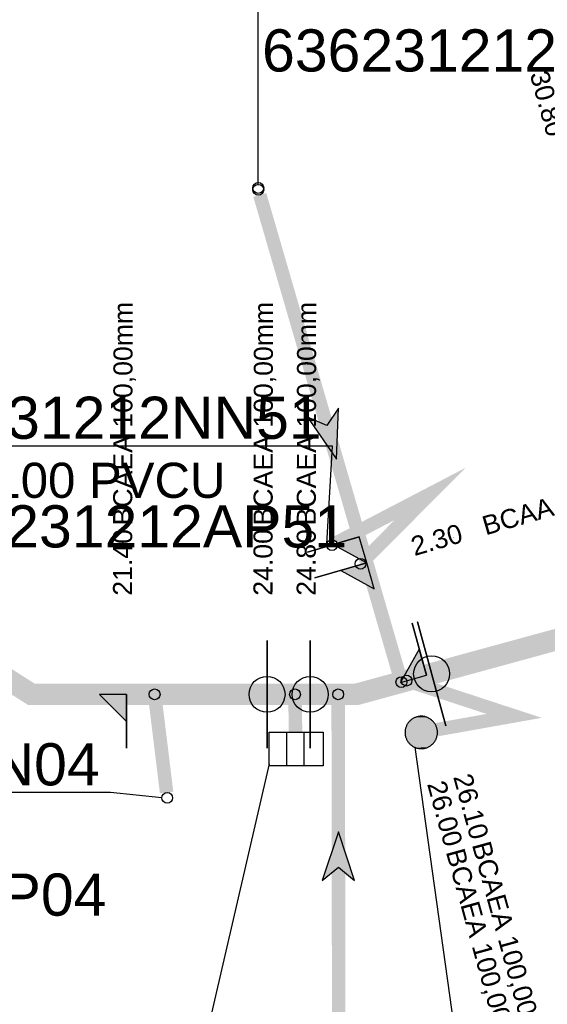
# Model space of a CAD drawing. Extents: x 356718 to 357658, y 5762241 to 5762615.
# Tile 74 of 157: x 357102 to 357112, y 5762377 to 5762395. Entities that reach past the tile are written whole.
import ezdxf
from ezdxf.enums import TextEntityAlignment as Align

# ---------------------------------------------------------------- set-up
doc = ezdxf.new("R2010")
doc.units = 0
doc.header["$MEASUREMENT"] = 0
doc.linetypes.add('AUSGEZOGEN', pattern=[0])
doc.linetypes.add('GESTRICHELT2', pattern=[4, 2, -2])
doc.layers.get('0').update_dxf_attribs({"linetype": 'AUSGEZOGEN'})
for name, color, linetype, true_color in [('111_00131_Symbol', 7, 'AUSGEZOGEN', 0x000000), ('114_00133_Schachtnummer', 7, 'AUSGEZOGEN', 0x000000), ('121_10374_Haltungen_Regenwasser', 5, 'GESTRICHELT2', 0x0000ff), ('121_10397_Haltungen_Regenwasser', 5, 'GESTRICHELT2', 0x0000ff), ('123_00137_Fliessrichtungspfeil', 7, 'AUSGEZOGEN', 0x000000), ('124_10626_Standard__Laenge____1', 7, 'AUSGEZOGEN', 0x000000), ('141_10677_Stutzen__alle__aus_DW', 7, 'AUSGEZOGEN', 0x000000), ('141_10868_Stutzen__141_', 7, 'AUSGEZOGEN', 0x000000), ('611_00541_Pkte', 3, 'AUSGEZOGEN', 0x00ff00)]:
    doc.layers.add(name, color=color, linetype=linetype, true_color=true_color)
doc.styles.add('ARIAL', font='arial.ttf', dxfattribs={"height": 1.5})
doc.styles.get("Standard").update_dxf_attribs({"font": 'arial.ttf', "height": 1})

# ---------------------------------------------------------------- blocks, each defined once
blk = doc.blocks.new('F00')
at = {"color": 0}
blk.add_circle((0, 0), 0.1, dxfattribs=at)
blk = doc.blocks.new('ES')
at = {"color": 0, "linetype": 'AUSGEZOGEN'}
for points in [[(-0.494, -0.319), (-0.494, 0.306), (0.506, 0.306), (0.506, -0.319), (-0.494, -0.319)], [(-0.169, -0.319), (-0.169, 0.306)], [(0.156, -0.319), (0.156, 0.306)]]:
    blk.add_lwpolyline(points, dxfattribs=at)
blk = doc.blocks.new('RR')
at = {"color": 0, "linetype": 'AUSGEZOGEN'}
blk.add_lwpolyline([(0.3, 0), (0.3, 0.013), (0.299, 0.025), (0.298, 0.038), (0.296, 0.05), (0.293, 0.063), (0.29, 0.075), (0.287, 0.087), (0.283, 0.099), (0.279, 0.111), (0.274, 0.123), (0.268, 0.134), (0.262, 0.145), (0.256, 0.156), (0.249, 0.167), (0.242, 0.177), (0.234, 0.187), (0.226, 0.197), (0.218, 0.206), (0.209, 0.215), (0.199, 0.224), (0.19, 0.232), (0.18, 0.24), (0.17, 0.247), (0.159, 0.254), (0.148, 0.261), (0.137, 0.267), (0.126, 0.272), (0.114, 0.277), (0.102, 0.282), (0.09, 0.286), (0.078, 0.29), (0.066, 0.293), (0.053, 0.295), (0.041, 0.297), (0.028, 0.299), (0.016, 0.3), (0.003, 0.3), (-0.009, 0.3), (-0.022, 0.299), (-0.035, 0.298), (-0.047, 0.296), (-0.06, 0.294), (-0.072, 0.291), (-0.084, 0.288), (-0.096, 0.284), (-0.108, 0.28), (-0.12, 0.275), (-0.131, 0.27), (-0.143, 0.264), (-0.154, 0.258), (-0.164, 0.251), (-0.175, 0.244), (-0.185, 0.236), (-0.195, 0.228), (-0.204, 0.22), (-0.213, 0.211), (-0.222, 0.202), (-0.23, 0.192), (-0.238, 0.182), (-0.246, 0.172), (-0.253, 0.162), (-0.259, 0.151), (-0.265, 0.14), (-0.271, 0.129), (-0.276, 0.117), (-0.281, 0.105), (-0.285, 0.093), (-0.289, 0.081), (-0.292, 0.069), (-0.295, 0.057), (-0.297, 0.044), (-0.298, 0.032), (-0.299, 0.019), (-0.3, 0.006), (-0.3, -0.006), (-0.299, -0.019), (-0.298, -0.032), (-0.297, -0.044), (-0.295, -0.057), (-0.292, -0.069), (-0.289, -0.081), (-0.285, -0.093), (-0.281, -0.105), (-0.276, -0.117), (-0.271, -0.129), (-0.265, -0.14), (-0.259, -0.151), (-0.253, -0.162), (-0.246, -0.172), (-0.238, -0.182), (-0.23, -0.192), (-0.222, -0.202), (-0.213, -0.211), (-0.204, -0.22), (-0.195, -0.228), (-0.185, -0.236), (-0.175, -0.244), (-0.164, -0.251), (-0.154, -0.258), (-0.143, -0.264), (-0.131, -0.27), (-0.12, -0.275), (-0.108, -0.28), (-0.096, -0.284), (-0.084, -0.288), (-0.072, -0.291), (-0.06, -0.294), (-0.047, -0.296), (-0.035, -0.298), (-0.022, -0.299), (-0.009, -0.3), (0.003, -0.3), (0.016, -0.3), (0.028, -0.299), (0.041, -0.297), (0.053, -0.295), (0.066, -0.293), (0.078, -0.29), (0.09, -0.286), (0.102, -0.282), (0.114, -0.277), (0.126, -0.272), (0.137, -0.267), (0.148, -0.261), (0.159, -0.254), (0.17, -0.247), (0.18, -0.24), (0.19, -0.232), (0.199, -0.224), (0.209, -0.215), (0.218, -0.206), (0.226, -0.197), (0.234, -0.187), (0.242, -0.177), (0.249, -0.167), (0.256, -0.156), (0.262, -0.145), (0.268, -0.134), (0.274, -0.123), (0.279, -0.111), (0.283, -0.099), (0.287, -0.087), (0.29, -0.075), (0.293, -0.063), (0.296, -0.05), (0.298, -0.038), (0.299, -0.025), (0.3, -0.013), (0.3, 0), (0.3, 0)], close=True, dxfattribs=at)
blk.add_lwpolyline([(0.3, 0), (0.3, 0.013), (0.299, 0.025), (0.298, 0.038), (0.296, 0.05), (0.293, 0.063), (0.29, 0.075), (0.287, 0.087), (0.283, 0.099), (0.279, 0.111), (0.274, 0.123), (0.268, 0.134), (0.262, 0.145), (0.256, 0.156), (0.249, 0.167), (0.242, 0.177), (0.234, 0.187), (0.226, 0.197), (0.218, 0.206), (0.209, 0.215), (0.199, 0.224), (0.19, 0.232), (0.18, 0.24), (0.17, 0.247), (0.159, 0.254), (0.148, 0.261), (0.137, 0.267), (0.126, 0.272), (0.114, 0.277), (0.102, 0.282), (0.09, 0.286), (0.078, 0.29), (0.066, 0.293), (0.053, 0.295), (0.041, 0.297), (0.028, 0.299), (0.016, 0.3), (0.003, 0.3), (-0.009, 0.3), (-0.022, 0.299), (-0.035, 0.298), (-0.047, 0.296), (-0.06, 0.294), (-0.072, 0.291), (-0.084, 0.288), (-0.096, 0.284), (-0.108, 0.28), (-0.12, 0.275), (-0.131, 0.27), (-0.143, 0.264), (-0.154, 0.258), (-0.164, 0.251), (-0.175, 0.244), (-0.185, 0.236), (-0.195, 0.228), (-0.204, 0.22), (-0.213, 0.211), (-0.222, 0.202), (-0.23, 0.192), (-0.238, 0.182), (-0.246, 0.172), (-0.253, 0.162), (-0.259, 0.151), (-0.265, 0.14), (-0.271, 0.129), (-0.276, 0.117), (-0.281, 0.105), (-0.285, 0.093), (-0.289, 0.081), (-0.292, 0.069), (-0.295, 0.057), (-0.297, 0.044), (-0.298, 0.032), (-0.299, 0.019), (-0.3, 0.006), (-0.3, -0.006), (-0.299, -0.019), (-0.298, -0.032), (-0.297, -0.044), (-0.295, -0.057), (-0.292, -0.069), (-0.289, -0.081), (-0.285, -0.093), (-0.281, -0.105), (-0.276, -0.117), (-0.271, -0.129), (-0.265, -0.14), (-0.259, -0.151), (-0.253, -0.162), (-0.246, -0.172), (-0.238, -0.182), (-0.23, -0.192), (-0.222, -0.202), (-0.213, -0.211), (-0.204, -0.22), (-0.195, -0.228), (-0.185, -0.236), (-0.175, -0.244), (-0.164, -0.251), (-0.154, -0.258), (-0.143, -0.264), (-0.131, -0.27), (-0.12, -0.275), (-0.108, -0.28), (-0.096, -0.284), (-0.084, -0.288), (-0.072, -0.291), (-0.06, -0.294), (-0.047, -0.296), (-0.035, -0.298), (-0.022, -0.299), (-0.009, -0.3), (0.003, -0.3), (0.016, -0.3), (0.028, -0.299), (0.041, -0.297), (0.053, -0.295), (0.066, -0.293), (0.078, -0.29), (0.09, -0.286), (0.102, -0.282), (0.114, -0.277), (0.126, -0.272), (0.137, -0.267), (0.148, -0.261), (0.159, -0.254), (0.17, -0.247), (0.18, -0.24), (0.19, -0.232), (0.199, -0.224), (0.209, -0.215), (0.218, -0.206), (0.226, -0.197), (0.234, -0.187), (0.242, -0.177), (0.249, -0.167), (0.256, -0.156), (0.262, -0.145), (0.268, -0.134), (0.274, -0.123), (0.279, -0.111), (0.283, -0.099), (0.287, -0.087), (0.29, -0.075), (0.293, -0.063), (0.296, -0.05), (0.298, -0.038), (0.299, -0.025), (0.3, -0.013), (0.3, 0), (0.3, 0)], close=True, dxfattribs=at)
at = {"color": 0}
for points in [[(-0.242, 0.177), (0.242, 0.177), (-0.238, 0.182)], [(-0.242, 0.177), (0.242, 0.177), (-0.238, 0.182)], [(-0.238, 0.182), (0.238, 0.182), (-0.234, 0.187)], [(-0.238, 0.182), (0.238, 0.182), (-0.234, 0.187)], [(0.242, 0.177), (-0.238, 0.182), (0.238, 0.182)], [(0.242, 0.177), (-0.238, 0.182), (0.238, 0.182)], [(-0.234, 0.187), (0.234, 0.187), (-0.23, 0.192)], [(-0.234, 0.187), (0.234, 0.187), (-0.23, 0.192)], [(0.238, 0.182), (-0.234, 0.187), (0.234, 0.187)], [(0.238, 0.182), (-0.234, 0.187), (0.234, 0.187)], [(-0.23, 0.192), (0.23, 0.192), (-0.226, 0.197)], [(-0.23, 0.192), (0.23, 0.192), (-0.226, 0.197)], [(0.234, 0.187), (-0.23, 0.192), (0.23, 0.192)], [(0.234, 0.187), (-0.23, 0.192), (0.23, 0.192)], [(-0.226, 0.197), (0.226, 0.197), (-0.222, 0.202)], [(-0.226, 0.197), (0.226, 0.197), (-0.222, 0.202)], [(0.23, 0.192), (-0.226, 0.197), (0.226, 0.197)], [(0.23, 0.192), (-0.226, 0.197), (0.226, 0.197)], [(-0.222, 0.202), (0.222, 0.202), (-0.218, 0.206)], [(-0.222, 0.202), (0.222, 0.202), (-0.218, 0.206)], [(0.226, 0.197), (-0.222, 0.202), (0.222, 0.202)], [(0.226, 0.197), (-0.222, 0.202), (0.222, 0.202)], [(-0.218, 0.206), (0.218, 0.206), (-0.213, 0.211)], [(-0.218, 0.206), (0.218, 0.206), (-0.213, 0.211)], [(0.222, 0.202), (-0.218, 0.206), (0.218, 0.206)], [(0.222, 0.202), (-0.218, 0.206), (0.218, 0.206)], [(-0.213, 0.211), (0.213, 0.211), (-0.209, 0.215)], [(-0.213, 0.211), (0.213, 0.211), (-0.209, 0.215)], [(0.218, 0.206), (-0.213, 0.211), (0.213, 0.211)], [(0.218, 0.206), (-0.213, 0.211), (0.213, 0.211)], [(-0.209, 0.215), (0.209, 0.215), (-0.204, 0.22)], [(-0.209, 0.215), (0.209, 0.215), (-0.204, 0.22)], [(0.213, 0.211), (-0.209, 0.215), (0.209, 0.215)], [(0.213, 0.211), (-0.209, 0.215), (0.209, 0.215)], [(-0.204, 0.22), (0.204, 0.22), (-0.199, 0.224)], [(-0.204, 0.22), (0.204, 0.22), (-0.199, 0.224)], [(0.209, 0.215), (-0.204, 0.22), (0.204, 0.22)], [(0.209, 0.215), (-0.204, 0.22), (0.204, 0.22)], [(-0.199, 0.224), (0.199, 0.224), (-0.195, 0.228)], [(-0.199, 0.224), (0.199, 0.224), (-0.195, 0.228)], [(0.204, 0.22), (-0.199, 0.224), (0.199, 0.224)], [(0.204, 0.22), (-0.199, 0.224), (0.199, 0.224)], [(-0.195, 0.228), (0.195, 0.228), (-0.19, 0.232)], [(-0.195, 0.228), (0.195, 0.228), (-0.19, 0.232)], [(0.199, 0.224), (-0.195, 0.228), (0.195, 0.228)], [(0.199, 0.224), (-0.195, 0.228), (0.195, 0.228)], [(-0.19, 0.232), (0.19, 0.232), (-0.185, 0.236)], [(-0.19, 0.232), (0.19, 0.232), (-0.185, 0.236)], [(0.195, 0.228), (-0.19, 0.232), (0.19, 0.232)], [(0.195, 0.228), (-0.19, 0.232), (0.19, 0.232)], [(-0.185, 0.236), (0.185, 0.236), (-0.18, 0.24)], [(-0.185, 0.236), (0.185, 0.236), (-0.18, 0.24)], [(0.19, 0.232), (-0.185, 0.236), (0.185, 0.236)], [(0.19, 0.232), (-0.185, 0.236), (0.185, 0.236)], [(-0.18, 0.24), (0.18, 0.24), (-0.175, 0.244)], [(-0.18, 0.24), (0.18, 0.24), (-0.175, 0.244)], [(0.185, 0.236), (-0.18, 0.24), (0.18, 0.24)], [(0.185, 0.236), (-0.18, 0.24), (0.18, 0.24)], [(-0.175, 0.244), (0.175, 0.244), (-0.169, 0.247)], [(-0.175, 0.244), (0.175, 0.244), (-0.169, 0.247)], [(0.18, 0.24), (-0.175, 0.244), (0.175, 0.244)], [(0.18, 0.24), (-0.175, 0.244), (0.175, 0.244)], [(-0.169, 0.247), (0.17, 0.247), (-0.164, 0.251)], [(-0.169, 0.247), (0.17, 0.247), (-0.164, 0.251)], [(0.175, 0.244), (-0.169, 0.247), (0.17, 0.247)], [(0.175, 0.244), (-0.169, 0.247), (0.17, 0.247)], [(-0.164, 0.251), (0.164, 0.251), (-0.159, 0.254)], [(-0.164, 0.251), (0.164, 0.251), (-0.159, 0.254)], [(0.17, 0.247), (-0.164, 0.251), (0.164, 0.251)], [(0.17, 0.247), (-0.164, 0.251), (0.164, 0.251)], [(-0.159, 0.254), (0.159, 0.254), (-0.154, 0.258)], [(-0.159, 0.254), (0.159, 0.254), (-0.154, 0.258)], [(0.164, 0.251), (-0.159, 0.254), (0.159, 0.254)], [(0.164, 0.251), (-0.159, 0.254), (0.159, 0.254)], [(-0.154, 0.258), (0.154, 0.258), (-0.148, 0.261)], [(-0.154, 0.258), (0.154, 0.258), (-0.148, 0.261)], [(0.159, 0.254), (-0.154, 0.258), (0.154, 0.258)], [(0.159, 0.254), (-0.154, 0.258), (0.154, 0.258)], [(-0.148, 0.261), (0.148, 0.261), (-0.143, 0.264)], [(-0.148, 0.261), (0.148, 0.261), (-0.143, 0.264)], [(0.154, 0.258), (-0.148, 0.261), (0.148, 0.261)], [(0.154, 0.258), (-0.148, 0.261), (0.148, 0.261)], [(-0.143, 0.264), (0.142, 0.264), (-0.137, 0.267)], [(-0.143, 0.264), (0.142, 0.264), (-0.137, 0.267)], [(0.148, 0.261), (-0.143, 0.264), (0.142, 0.264)], [(0.148, 0.261), (-0.143, 0.264), (0.142, 0.264)], [(-0.137, 0.267), (0.137, 0.267), (-0.131, 0.27)], [(-0.137, 0.267), (0.137, 0.267), (-0.131, 0.27)], [(0.142, 0.264), (-0.137, 0.267), (0.137, 0.267)], [(0.142, 0.264), (-0.137, 0.267), (0.137, 0.267)], [(-0.131, 0.27), (0.131, 0.27), (-0.126, 0.272)], [(-0.131, 0.27), (0.131, 0.27), (-0.126, 0.272)], [(0.137, 0.267), (-0.131, 0.27), (0.131, 0.27)], [(0.137, 0.267), (-0.131, 0.27), (0.131, 0.27)], [(-0.126, 0.272), (0.126, 0.272), (-0.12, 0.275)], [(-0.126, 0.272), (0.126, 0.272), (-0.12, 0.275)], [(0.131, 0.27), (-0.126, 0.272), (0.126, 0.272)], [(0.131, 0.27), (-0.126, 0.272), (0.126, 0.272)], [(-0.12, 0.275), (0.12, 0.275), (-0.114, 0.277)], [(-0.12, 0.275), (0.12, 0.275), (-0.114, 0.277)], [(0.126, 0.272), (-0.12, 0.275), (0.12, 0.275)], [(0.126, 0.272), (-0.12, 0.275), (0.12, 0.275)], [(-0.114, 0.277), (0.114, 0.277), (-0.108, 0.28)], [(-0.114, 0.277), (0.114, 0.277), (-0.108, 0.28)], [(0.12, 0.275), (-0.114, 0.277), (0.114, 0.277)], [(0.12, 0.275), (-0.114, 0.277), (0.114, 0.277)], [(-0.108, 0.28), (0.108, 0.28), (-0.102, 0.282)], [(-0.108, 0.28), (0.108, 0.28), (-0.102, 0.282)], [(0.114, 0.277), (-0.108, 0.28), (0.108, 0.28)], [(0.114, 0.277), (-0.108, 0.28), (0.108, 0.28)], [(-0.102, 0.282), (0.102, 0.282), (-0.096, 0.284)], [(-0.102, 0.282), (0.102, 0.282), (-0.096, 0.284)], [(0.108, 0.28), (-0.102, 0.282), (0.102, 0.282)], [(0.108, 0.28), (-0.102, 0.282), (0.102, 0.282)], [(-0.096, 0.284), (0.096, 0.284), (-0.09, 0.286)], [(-0.096, 0.284), (0.096, 0.284), (-0.09, 0.286)], [(0.102, 0.282), (-0.096, 0.284), (0.096, 0.284)], [(0.102, 0.282), (-0.096, 0.284), (0.096, 0.284)], [(-0.09, 0.286), (0.09, 0.286), (-0.084, 0.288)], [(-0.09, 0.286), (0.09, 0.286), (-0.084, 0.288)], [(0.096, 0.284), (-0.09, 0.286), (0.09, 0.286)], [(0.096, 0.284), (-0.09, 0.286), (0.09, 0.286)], [(-0.084, 0.288), (0.084, 0.288), (-0.078, 0.29)], [(-0.084, 0.288), (0.084, 0.288), (-0.078, 0.29)], [(0.09, 0.286), (-0.084, 0.288), (0.084, 0.288)], [(0.09, 0.286), (-0.084, 0.288), (0.084, 0.288)], [(-0.078, 0.29), (0.078, 0.29), (-0.072, 0.291)], [(-0.078, 0.29), (0.078, 0.29), (-0.072, 0.291)], [(0.084, 0.288), (-0.078, 0.29), (0.078, 0.29)], [(0.084, 0.288), (-0.078, 0.29), (0.078, 0.29)], [(-0.072, 0.291), (0.072, 0.291), (-0.066, 0.293)], [(-0.072, 0.291), (0.072, 0.291), (-0.066, 0.293)], [(0.078, 0.29), (-0.072, 0.291), (0.072, 0.291)], [(0.078, 0.29), (-0.072, 0.291), (0.072, 0.291)], [(-0.066, 0.293), (0.066, 0.293), (-0.06, 0.294)], [(-0.066, 0.293), (0.066, 0.293), (-0.06, 0.294)], [(0.072, 0.291), (-0.066, 0.293), (0.066, 0.293)], [(0.072, 0.291), (-0.066, 0.293), (0.066, 0.293)], [(-0.06, 0.294), (0.059, 0.294), (-0.053, 0.295)], [(-0.06, 0.294), (0.059, 0.294), (-0.053, 0.295)], [(0.066, 0.293), (-0.06, 0.294), (0.059, 0.294)], [(0.066, 0.293), (-0.06, 0.294), (0.059, 0.294)], [(-0.053, 0.295), (0.053, 0.295), (-0.047, 0.296)], [(-0.053, 0.295), (0.053, 0.295), (-0.047, 0.296)], [(0.059, 0.294), (-0.053, 0.295), (0.053, 0.295)], [(0.059, 0.294), (-0.053, 0.295), (0.053, 0.295)], [(-0.047, 0.296), (0.047, 0.296), (-0.04, 0.297)], [(-0.047, 0.296), (0.047, 0.296), (-0.04, 0.297)], [(0.053, 0.295), (-0.047, 0.296), (0.047, 0.296)], [(0.053, 0.295), (-0.047, 0.296), (0.047, 0.296)], [(-0.04, 0.297), (0.041, 0.297), (-0.035, 0.298)], [(-0.04, 0.297), (0.041, 0.297), (-0.035, 0.298)], [(0.047, 0.296), (-0.04, 0.297), (0.041, 0.297)], [(0.047, 0.296), (-0.04, 0.297), (0.041, 0.297)], [(-0.035, 0.298), (0.034, 0.298), (-0.028, 0.299)], [(-0.035, 0.298), (0.034, 0.298), (-0.028, 0.299)], [(0.041, 0.297), (-0.035, 0.298), (0.034, 0.298)], [(0.041, 0.297), (-0.035, 0.298), (0.034, 0.298)], [(0.034, 0.298), (-0.028, 0.299), (0.028, 0.299)], [(-0.028, 0.299), (0.028, 0.299), (-0.022, 0.299)], [(0.034, 0.298), (-0.028, 0.299), (0.028, 0.299)], [(-0.028, 0.299), (0.028, 0.299), (-0.022, 0.299)], [(-0.022, 0.299), (0.021, 0.299), (-0.015, 0.3)], [(-0.022, 0.299), (0.021, 0.299), (-0.015, 0.3)], [(0.028, 0.299), (-0.022, 0.299), (0.021, 0.299)], [(0.028, 0.299), (-0.022, 0.299), (0.021, 0.299)], [(0.021, 0.299), (-0.015, 0.3), (0.016, 0.3)], [(-0.015, 0.3), (0.016, 0.3), (-0.009, 0.3)], [(0.021, 0.299), (-0.015, 0.3), (0.016, 0.3)], [(-0.015, 0.3), (0.016, 0.3), (-0.009, 0.3)], [(0.016, 0.3), (-0.009, 0.3), (0.007, 0.3)], [(-0.009, 0.3), (0.007, 0.3), (0.003, 0.3)], [(0.016, 0.3), (-0.009, 0.3), (0.007, 0.3)], [(-0.009, 0.3), (0.007, 0.3), (0.003, 0.3)], [(-0.3, 0.013), (0.3, 0.013), (-0.299, 0.019)], [(-0.3, 0.013), (0.3, 0.013), (-0.299, 0.019)], [(-0.3, 0.006), (0.3, 0.006), (-0.3, 0.013)], [(0.3, 0.006), (-0.3, 0.013), (0.3, 0.013)], [(-0.3, 0.006), (0.3, 0.006), (-0.3, 0.013)], [(0.3, 0.006), (-0.3, 0.013), (0.3, 0.013)], [(-0.3, 0), (0.3, 0), (-0.3, 0.006)], [(0.3, 0), (-0.3, 0.006), (0.3, 0.006)], [(-0.3, 0), (0.3, 0), (-0.3, 0.006)], [(0.3, 0), (-0.3, 0.006), (0.3, 0.006)], [(0.3, -0.006), (-0.3, -0.006), (0.3, 0)], [(-0.3, -0.006), (0.3, 0), (-0.3, 0)], [(0.3, -0.006), (-0.3, -0.006), (0.3, 0)], [(-0.3, -0.006), (0.3, 0), (-0.3, 0)], [(-0.299, 0.025), (0.299, 0.025), (-0.298, 0.032)], [(-0.299, 0.025), (0.299, 0.025), (-0.298, 0.032)], [(-0.299, 0.019), (0.299, 0.019), (-0.299, 0.025)], [(0.299, 0.019), (-0.299, 0.025), (0.299, 0.025)], [(-0.299, 0.019), (0.299, 0.019), (-0.299, 0.025)], [(0.299, 0.019), (-0.299, 0.025), (0.299, 0.025)], [(0.3, 0.013), (-0.299, 0.019), (0.299, 0.019)], [(0.3, 0.013), (-0.299, 0.019), (0.299, 0.019)], [(-0.298, 0.038), (0.298, 0.038), (-0.297, 0.044)], [(-0.298, 0.038), (0.298, 0.038), (-0.297, 0.044)], [(-0.298, 0.032), (0.298, 0.032), (-0.298, 0.038)], [(0.298, 0.032), (-0.298, 0.038), (0.298, 0.038)], [(-0.298, 0.032), (0.298, 0.032), (-0.298, 0.038)], [(0.298, 0.032), (-0.298, 0.038), (0.298, 0.038)], [(0.299, 0.025), (-0.298, 0.032), (0.298, 0.032)], [(0.299, 0.025), (-0.298, 0.032), (0.298, 0.032)], [(-0.297, 0.044), (0.297, 0.044), (-0.296, 0.05)], [(-0.297, 0.044), (0.297, 0.044), (-0.296, 0.05)], [(0.298, 0.038), (-0.297, 0.044), (0.297, 0.044)], [(0.298, 0.038), (-0.297, 0.044), (0.297, 0.044)], [(-0.296, 0.05), (0.296, 0.05), (-0.295, 0.057)], [(-0.296, 0.05), (0.296, 0.05), (-0.295, 0.057)], [(0.297, 0.044), (-0.296, 0.05), (0.296, 0.05)], [(0.297, 0.044), (-0.296, 0.05), (0.296, 0.05)], [(-0.295, 0.057), (0.295, 0.057), (-0.293, 0.063)], [(-0.295, 0.057), (0.295, 0.057), (-0.293, 0.063)], [(0.296, 0.05), (-0.295, 0.057), (0.295, 0.057)], [(0.296, 0.05), (-0.295, 0.057), (0.295, 0.057)], [(-0.293, 0.063), (0.293, 0.063), (-0.292, 0.069)], [(-0.293, 0.063), (0.293, 0.063), (-0.292, 0.069)], [(0.295, 0.057), (-0.293, 0.063), (0.293, 0.063)], [(0.295, 0.057), (-0.293, 0.063), (0.293, 0.063)], [(-0.292, 0.069), (0.292, 0.069), (-0.29, 0.075)], [(-0.292, 0.069), (0.292, 0.069), (-0.29, 0.075)], [(0.293, 0.063), (-0.292, 0.069), (0.292, 0.069)], [(0.293, 0.063), (-0.292, 0.069), (0.292, 0.069)], [(-0.29, 0.075), (0.29, 0.075), (-0.289, 0.081)], [(-0.29, 0.075), (0.29, 0.075), (-0.289, 0.081)], [(0.292, 0.069), (-0.29, 0.075), (0.29, 0.075)], [(0.292, 0.069), (-0.29, 0.075), (0.29, 0.075)], [(-0.289, 0.081), (0.289, 0.081), (-0.287, 0.087)], [(-0.289, 0.081), (0.289, 0.081), (-0.287, 0.087)], [(0.29, 0.075), (-0.289, 0.081), (0.289, 0.081)], [(0.29, 0.075), (-0.289, 0.081), (0.289, 0.081)], [(-0.287, 0.087), (0.287, 0.087), (-0.285, 0.093)], [(-0.287, 0.087), (0.287, 0.087), (-0.285, 0.093)], [(0.289, 0.081), (-0.287, 0.087), (0.287, 0.087)], [(0.289, 0.081), (-0.287, 0.087), (0.287, 0.087)], [(-0.285, 0.093), (0.285, 0.093), (-0.283, 0.099)], [(-0.285, 0.093), (0.285, 0.093), (-0.283, 0.099)], [(0.287, 0.087), (-0.285, 0.093), (0.285, 0.093)], [(0.287, 0.087), (-0.285, 0.093), (0.285, 0.093)], [(-0.283, 0.099), (0.283, 0.099), (-0.281, 0.105)], [(-0.283, 0.099), (0.283, 0.099), (-0.281, 0.105)], [(0.285, 0.093), (-0.283, 0.099), (0.283, 0.099)], [(0.285, 0.093), (-0.283, 0.099), (0.283, 0.099)], [(-0.281, 0.105), (0.281, 0.105), (-0.279, 0.111)], [(-0.281, 0.105), (0.281, 0.105), (-0.279, 0.111)], [(0.283, 0.099), (-0.281, 0.105), (0.281, 0.105)], [(0.283, 0.099), (-0.281, 0.105), (0.281, 0.105)], [(-0.279, 0.111), (0.279, 0.111), (-0.276, 0.117)], [(-0.279, 0.111), (0.279, 0.111), (-0.276, 0.117)], [(0.281, 0.105), (-0.279, 0.111), (0.279, 0.111)], [(0.281, 0.105), (-0.279, 0.111), (0.279, 0.111)], [(-0.276, 0.117), (0.276, 0.117), (-0.274, 0.123)], [(-0.276, 0.117), (0.276, 0.117), (-0.274, 0.123)], [(0.279, 0.111), (-0.276, 0.117), (0.276, 0.117)], [(0.279, 0.111), (-0.276, 0.117), (0.276, 0.117)], [(-0.274, 0.123), (0.274, 0.123), (-0.271, 0.129)], [(-0.274, 0.123), (0.274, 0.123), (-0.271, 0.129)], [(0.276, 0.117), (-0.274, 0.123), (0.274, 0.123)], [(0.276, 0.117), (-0.274, 0.123), (0.274, 0.123)], [(-0.271, 0.129), (0.271, 0.129), (-0.268, 0.134)], [(-0.271, 0.129), (0.271, 0.129), (-0.268, 0.134)], [(0.274, 0.123), (-0.271, 0.129), (0.271, 0.129)], [(0.274, 0.123), (-0.271, 0.129), (0.271, 0.129)], [(-0.268, 0.134), (0.268, 0.134), (-0.265, 0.14)], [(-0.268, 0.134), (0.268, 0.134), (-0.265, 0.14)], [(0.271, 0.129), (-0.268, 0.134), (0.268, 0.134)], [(0.271, 0.129), (-0.268, 0.134), (0.268, 0.134)], [(-0.265, 0.14), (0.265, 0.14), (-0.262, 0.145)], [(-0.265, 0.14), (0.265, 0.14), (-0.262, 0.145)], [(0.268, 0.134), (-0.265, 0.14), (0.265, 0.14)], [(0.268, 0.134), (-0.265, 0.14), (0.265, 0.14)], [(-0.262, 0.145), (0.262, 0.145), (-0.259, 0.151)], [(-0.262, 0.145), (0.262, 0.145), (-0.259, 0.151)], [(0.265, 0.14), (-0.262, 0.145), (0.262, 0.145)], [(0.265, 0.14), (-0.262, 0.145), (0.262, 0.145)], [(-0.259, 0.151), (0.259, 0.151), (-0.256, 0.156)], [(-0.259, 0.151), (0.259, 0.151), (-0.256, 0.156)], [(0.262, 0.145), (-0.259, 0.151), (0.259, 0.151)], [(0.262, 0.145), (-0.259, 0.151), (0.259, 0.151)], [(-0.256, 0.156), (0.256, 0.156), (-0.253, 0.162)], [(-0.256, 0.156), (0.256, 0.156), (-0.253, 0.162)], [(0.259, 0.151), (-0.256, 0.156), (0.256, 0.156)], [(0.259, 0.151), (-0.256, 0.156), (0.256, 0.156)], [(-0.253, 0.162), (0.253, 0.162), (-0.249, 0.167)], [(-0.253, 0.162), (0.253, 0.162), (-0.249, 0.167)], [(0.256, 0.156), (-0.253, 0.162), (0.253, 0.162)], [(0.256, 0.156), (-0.253, 0.162), (0.253, 0.162)], [(-0.249, 0.167), (0.249, 0.167), (-0.246, 0.172)], [(-0.249, 0.167), (0.249, 0.167), (-0.246, 0.172)], [(0.253, 0.162), (-0.249, 0.167), (0.249, 0.167)], [(0.253, 0.162), (-0.249, 0.167), (0.249, 0.167)], [(-0.246, 0.172), (0.246, 0.172), (-0.242, 0.177)], [(-0.246, 0.172), (0.246, 0.172), (-0.242, 0.177)], [(0.249, 0.167), (-0.246, 0.172), (0.246, 0.172)], [(0.249, 0.167), (-0.246, 0.172), (0.246, 0.172)], [(0.246, 0.172), (-0.242, 0.177), (0.242, 0.177)], [(0.246, 0.172), (-0.242, 0.177), (0.242, 0.177)], [(0.3, 0), (0.3, 0), (0.3, 0)], [(0.3, 0), (0.3, 0), (0.3, 0)], [(0.3, 0), (0.3, 0), (0.3, 0)], [(0.3, 0), (0.3, 0), (0.3, 0)], [(0.3, -0.013), (-0.3, -0.013), (0.3, -0.006)], [(-0.3, -0.013), (0.3, -0.006), (-0.3, -0.006)], [(0.3, -0.013), (-0.3, -0.013), (0.3, -0.006)], [(-0.3, -0.013), (0.3, -0.006), (-0.3, -0.006)], [(-0.299, -0.019), (0.3, -0.013), (-0.3, -0.013)], [(-0.299, -0.019), (0.3, -0.013), (-0.3, -0.013)], [(0.299, -0.019), (-0.299, -0.019), (0.3, -0.013)], [(0.299, -0.019), (-0.299, -0.019), (0.3, -0.013)], [(0.299, -0.025), (-0.299, -0.025), (0.299, -0.019)], [(-0.299, -0.025), (0.299, -0.019), (-0.299, -0.019)], [(0.299, -0.025), (-0.299, -0.025), (0.299, -0.019)], [(-0.299, -0.025), (0.299, -0.019), (-0.299, -0.019)], [(-0.298, -0.032), (0.299, -0.025), (-0.299, -0.025)], [(-0.298, -0.032), (0.299, -0.025), (-0.299, -0.025)], [(0.298, -0.032), (-0.298, -0.032), (0.299, -0.025)], [(0.298, -0.032), (-0.298, -0.032), (0.299, -0.025)], [(0.298, -0.038), (-0.298, -0.038), (0.298, -0.032)], [(-0.298, -0.038), (0.298, -0.032), (-0.298, -0.032)], [(0.298, -0.038), (-0.298, -0.038), (0.298, -0.032)], [(-0.298, -0.038), (0.298, -0.032), (-0.298, -0.032)], [(-0.297, -0.044), (0.298, -0.038), (-0.298, -0.038)], [(-0.297, -0.044), (0.298, -0.038), (-0.298, -0.038)], [(0.297, -0.044), (-0.297, -0.044), (0.298, -0.038)], [(0.297, -0.044), (-0.297, -0.044), (0.298, -0.038)], [(-0.296, -0.05), (0.297, -0.044), (-0.297, -0.044)], [(-0.296, -0.05), (0.297, -0.044), (-0.297, -0.044)], [(0.296, -0.05), (-0.296, -0.05), (0.297, -0.044)], [(0.296, -0.05), (-0.296, -0.05), (0.297, -0.044)], [(-0.295, -0.057), (0.296, -0.05), (-0.296, -0.05)], [(-0.295, -0.057), (0.296, -0.05), (-0.296, -0.05)], [(0.295, -0.057), (-0.295, -0.057), (0.296, -0.05)], [(0.295, -0.057), (-0.295, -0.057), (0.296, -0.05)], [(-0.293, -0.063), (0.295, -0.057), (-0.295, -0.057)], [(-0.293, -0.063), (0.295, -0.057), (-0.295, -0.057)], [(0.293, -0.063), (-0.293, -0.063), (0.295, -0.057)], [(0.293, -0.063), (-0.293, -0.063), (0.295, -0.057)], [(-0.292, -0.069), (0.293, -0.063), (-0.293, -0.063)], [(-0.292, -0.069), (0.293, -0.063), (-0.293, -0.063)], [(0.292, -0.069), (-0.292, -0.069), (0.293, -0.063)], [(0.292, -0.069), (-0.292, -0.069), (0.293, -0.063)], [(-0.29, -0.075), (0.292, -0.069), (-0.292, -0.069)], [(-0.29, -0.075), (0.292, -0.069), (-0.292, -0.069)], [(0.29, -0.075), (-0.29, -0.075), (0.292, -0.069)], [(0.29, -0.075), (-0.29, -0.075), (0.292, -0.069)], [(-0.289, -0.081), (0.29, -0.075), (-0.29, -0.075)], [(-0.289, -0.081), (0.29, -0.075), (-0.29, -0.075)], [(0.289, -0.081), (-0.289, -0.081), (0.29, -0.075)], [(0.289, -0.081), (-0.289, -0.081), (0.29, -0.075)], [(-0.287, -0.087), (0.289, -0.081), (-0.289, -0.081)], [(-0.287, -0.087), (0.289, -0.081), (-0.289, -0.081)], [(0.287, -0.087), (-0.287, -0.087), (0.289, -0.081)], [(0.287, -0.087), (-0.287, -0.087), (0.289, -0.081)], [(-0.285, -0.093), (0.287, -0.087), (-0.287, -0.087)], [(-0.285, -0.093), (0.287, -0.087), (-0.287, -0.087)], [(0.285, -0.093), (-0.285, -0.093), (0.287, -0.087)], [(0.285, -0.093), (-0.285, -0.093), (0.287, -0.087)], [(-0.283, -0.099), (0.285, -0.093), (-0.285, -0.093)], [(-0.283, -0.099), (0.285, -0.093), (-0.285, -0.093)], [(0.283, -0.099), (-0.283, -0.099), (0.285, -0.093)], [(0.283, -0.099), (-0.283, -0.099), (0.285, -0.093)], [(-0.281, -0.105), (0.283, -0.099), (-0.283, -0.099)], [(-0.281, -0.105), (0.283, -0.099), (-0.283, -0.099)], [(0.281, -0.105), (-0.281, -0.105), (0.283, -0.099)], [(0.281, -0.105), (-0.281, -0.105), (0.283, -0.099)], [(-0.279, -0.111), (0.281, -0.105), (-0.281, -0.105)], [(-0.279, -0.111), (0.281, -0.105), (-0.281, -0.105)], [(0.279, -0.111), (-0.279, -0.111), (0.281, -0.105)], [(0.279, -0.111), (-0.279, -0.111), (0.281, -0.105)], [(-0.276, -0.117), (0.279, -0.111), (-0.279, -0.111)], [(-0.276, -0.117), (0.279, -0.111), (-0.279, -0.111)], [(0.276, -0.117), (-0.276, -0.117), (0.279, -0.111)], [(0.276, -0.117), (-0.276, -0.117), (0.279, -0.111)], [(-0.274, -0.123), (0.276, -0.117), (-0.276, -0.117)], [(-0.274, -0.123), (0.276, -0.117), (-0.276, -0.117)], [(0.274, -0.123), (-0.274, -0.123), (0.276, -0.117)], [(0.274, -0.123), (-0.274, -0.123), (0.276, -0.117)], [(-0.271, -0.129), (0.274, -0.123), (-0.274, -0.123)], [(-0.271, -0.129), (0.274, -0.123), (-0.274, -0.123)], [(0.271, -0.129), (-0.271, -0.129), (0.274, -0.123)], [(0.271, -0.129), (-0.271, -0.129), (0.274, -0.123)], [(-0.268, -0.134), (0.271, -0.129), (-0.271, -0.129)], [(-0.268, -0.134), (0.271, -0.129), (-0.271, -0.129)], [(0.268, -0.134), (-0.268, -0.134), (0.271, -0.129)], [(0.268, -0.134), (-0.268, -0.134), (0.271, -0.129)], [(-0.265, -0.14), (0.268, -0.134), (-0.268, -0.134)], [(-0.265, -0.14), (0.268, -0.134), (-0.268, -0.134)], [(0.265, -0.14), (-0.265, -0.14), (0.268, -0.134)], [(0.265, -0.14), (-0.265, -0.14), (0.268, -0.134)], [(-0.262, -0.145), (0.265, -0.14), (-0.265, -0.14)], [(-0.262, -0.145), (0.265, -0.14), (-0.265, -0.14)], [(0.262, -0.145), (-0.262, -0.145), (0.265, -0.14)], [(0.262, -0.145), (-0.262, -0.145), (0.265, -0.14)], [(-0.259, -0.151), (0.262, -0.145), (-0.262, -0.145)], [(-0.259, -0.151), (0.262, -0.145), (-0.262, -0.145)], [(0.259, -0.151), (-0.259, -0.151), (0.262, -0.145)], [(0.259, -0.151), (-0.259, -0.151), (0.262, -0.145)], [(-0.256, -0.156), (0.259, -0.151), (-0.259, -0.151)], [(-0.256, -0.156), (0.259, -0.151), (-0.259, -0.151)], [(0.256, -0.156), (-0.256, -0.156), (0.259, -0.151)], [(0.256, -0.156), (-0.256, -0.156), (0.259, -0.151)], [(-0.253, -0.162), (0.256, -0.156), (-0.256, -0.156)], [(-0.253, -0.162), (0.256, -0.156), (-0.256, -0.156)], [(0.253, -0.162), (-0.253, -0.162), (0.256, -0.156)], [(0.253, -0.162), (-0.253, -0.162), (0.256, -0.156)], [(-0.249, -0.167), (0.253, -0.162), (-0.253, -0.162)], [(-0.249, -0.167), (0.253, -0.162), (-0.253, -0.162)], [(0.249, -0.167), (-0.249, -0.167), (0.253, -0.162)], [(0.249, -0.167), (-0.249, -0.167), (0.253, -0.162)], [(-0.246, -0.172), (0.249, -0.167), (-0.249, -0.167)], [(-0.246, -0.172), (0.249, -0.167), (-0.249, -0.167)], [(0.246, -0.172), (-0.246, -0.172), (0.249, -0.167)], [(0.246, -0.172), (-0.246, -0.172), (0.249, -0.167)], [(-0.242, -0.177), (0.246, -0.172), (-0.246, -0.172)], [(-0.242, -0.177), (0.246, -0.172), (-0.246, -0.172)], [(0.242, -0.177), (-0.242, -0.177), (0.246, -0.172)], [(0.242, -0.177), (-0.242, -0.177), (0.246, -0.172)], [(-0.238, -0.182), (0.242, -0.177), (-0.242, -0.177)], [(-0.238, -0.182), (0.242, -0.177), (-0.242, -0.177)], [(0.238, -0.182), (-0.238, -0.182), (0.242, -0.177)], [(0.238, -0.182), (-0.238, -0.182), (0.242, -0.177)], [(-0.234, -0.187), (0.238, -0.182), (-0.238, -0.182)], [(-0.234, -0.187), (0.238, -0.182), (-0.238, -0.182)], [(0.234, -0.187), (-0.234, -0.187), (0.238, -0.182)], [(0.234, -0.187), (-0.234, -0.187), (0.238, -0.182)], [(-0.23, -0.192), (0.234, -0.187), (-0.234, -0.187)], [(-0.23, -0.192), (0.234, -0.187), (-0.234, -0.187)], [(0.23, -0.192), (-0.23, -0.192), (0.234, -0.187)], [(0.23, -0.192), (-0.23, -0.192), (0.234, -0.187)], [(-0.226, -0.197), (0.23, -0.192), (-0.23, -0.192)], [(-0.226, -0.197), (0.23, -0.192), (-0.23, -0.192)], [(0.226, -0.197), (-0.226, -0.197), (0.23, -0.192)], [(0.226, -0.197), (-0.226, -0.197), (0.23, -0.192)], [(-0.222, -0.202), (0.226, -0.197), (-0.226, -0.197)], [(-0.222, -0.202), (0.226, -0.197), (-0.226, -0.197)], [(0.222, -0.202), (-0.222, -0.202), (0.226, -0.197)], [(0.222, -0.202), (-0.222, -0.202), (0.226, -0.197)], [(-0.218, -0.206), (0.222, -0.202), (-0.222, -0.202)], [(-0.218, -0.206), (0.222, -0.202), (-0.222, -0.202)], [(0.218, -0.206), (-0.218, -0.206), (0.222, -0.202)], [(0.218, -0.206), (-0.218, -0.206), (0.222, -0.202)], [(-0.213, -0.211), (0.218, -0.206), (-0.218, -0.206)], [(-0.213, -0.211), (0.218, -0.206), (-0.218, -0.206)], [(0.213, -0.211), (-0.213, -0.211), (0.218, -0.206)], [(0.213, -0.211), (-0.213, -0.211), (0.218, -0.206)], [(-0.209, -0.215), (0.213, -0.211), (-0.213, -0.211)], [(-0.209, -0.215), (0.213, -0.211), (-0.213, -0.211)], [(0.209, -0.215), (-0.209, -0.215), (0.213, -0.211)], [(0.209, -0.215), (-0.209, -0.215), (0.213, -0.211)], [(-0.204, -0.22), (0.209, -0.215), (-0.209, -0.215)], [(-0.204, -0.22), (0.209, -0.215), (-0.209, -0.215)], [(0.204, -0.22), (-0.204, -0.22), (0.209, -0.215)], [(0.204, -0.22), (-0.204, -0.22), (0.209, -0.215)], [(-0.199, -0.224), (0.204, -0.22), (-0.204, -0.22)], [(-0.199, -0.224), (0.204, -0.22), (-0.204, -0.22)], [(0.199, -0.224), (-0.199, -0.224), (0.204, -0.22)], [(0.199, -0.224), (-0.199, -0.224), (0.204, -0.22)], [(-0.195, -0.228), (0.199, -0.224), (-0.199, -0.224)], [(-0.195, -0.228), (0.199, -0.224), (-0.199, -0.224)], [(0.195, -0.228), (-0.195, -0.228), (0.199, -0.224)], [(0.195, -0.228), (-0.195, -0.228), (0.199, -0.224)], [(-0.19, -0.232), (0.195, -0.228), (-0.195, -0.228)], [(-0.19, -0.232), (0.195, -0.228), (-0.195, -0.228)], [(0.19, -0.232), (-0.19, -0.232), (0.195, -0.228)], [(0.19, -0.232), (-0.19, -0.232), (0.195, -0.228)], [(-0.185, -0.236), (0.19, -0.232), (-0.19, -0.232)], [(-0.185, -0.236), (0.19, -0.232), (-0.19, -0.232)], [(0.185, -0.236), (-0.185, -0.236), (0.19, -0.232)], [(0.185, -0.236), (-0.185, -0.236), (0.19, -0.232)], [(-0.18, -0.24), (0.185, -0.236), (-0.185, -0.236)], [(-0.18, -0.24), (0.185, -0.236), (-0.185, -0.236)], [(0.18, -0.24), (-0.18, -0.24), (0.185, -0.236)], [(0.18, -0.24), (-0.18, -0.24), (0.185, -0.236)], [(-0.175, -0.244), (0.18, -0.24), (-0.18, -0.24)], [(-0.175, -0.244), (0.18, -0.24), (-0.18, -0.24)], [(0.175, -0.244), (-0.175, -0.244), (0.18, -0.24)], [(0.175, -0.244), (-0.175, -0.244), (0.18, -0.24)], [(-0.169, -0.247), (0.175, -0.244), (-0.175, -0.244)], [(-0.169, -0.247), (0.175, -0.244), (-0.175, -0.244)], [(0.17, -0.247), (-0.169, -0.247), (0.175, -0.244)], [(0.17, -0.247), (-0.169, -0.247), (0.175, -0.244)], [(-0.164, -0.251), (0.17, -0.247), (-0.169, -0.247)], [(-0.164, -0.251), (0.17, -0.247), (-0.169, -0.247)], [(0.164, -0.251), (-0.164, -0.251), (0.17, -0.247)], [(0.164, -0.251), (-0.164, -0.251), (0.17, -0.247)], [(-0.159, -0.254), (0.164, -0.251), (-0.164, -0.251)], [(-0.159, -0.254), (0.164, -0.251), (-0.164, -0.251)], [(0.159, -0.254), (-0.159, -0.254), (0.164, -0.251)], [(0.159, -0.254), (-0.159, -0.254), (0.164, -0.251)], [(-0.154, -0.258), (0.159, -0.254), (-0.159, -0.254)], [(-0.154, -0.258), (0.159, -0.254), (-0.159, -0.254)], [(0.154, -0.258), (-0.154, -0.258), (0.159, -0.254)], [(0.154, -0.258), (-0.154, -0.258), (0.159, -0.254)], [(-0.148, -0.261), (0.154, -0.258), (-0.154, -0.258)], [(-0.148, -0.261), (0.154, -0.258), (-0.154, -0.258)], [(0.148, -0.261), (-0.148, -0.261), (0.154, -0.258)], [(0.148, -0.261), (-0.148, -0.261), (0.154, -0.258)], [(-0.143, -0.264), (0.148, -0.261), (-0.148, -0.261)], [(-0.143, -0.264), (0.148, -0.261), (-0.148, -0.261)], [(0.142, -0.264), (-0.143, -0.264), (0.148, -0.261)], [(0.142, -0.264), (-0.143, -0.264), (0.148, -0.261)], [(-0.137, -0.267), (0.142, -0.264), (-0.143, -0.264)], [(-0.137, -0.267), (0.142, -0.264), (-0.143, -0.264)], [(0.137, -0.267), (-0.137, -0.267), (0.142, -0.264)], [(0.137, -0.267), (-0.137, -0.267), (0.142, -0.264)], [(-0.131, -0.27), (0.137, -0.267), (-0.137, -0.267)], [(-0.131, -0.27), (0.137, -0.267), (-0.137, -0.267)], [(0.131, -0.27), (-0.131, -0.27), (0.137, -0.267)], [(0.131, -0.27), (-0.131, -0.27), (0.137, -0.267)], [(-0.126, -0.272), (0.131, -0.27), (-0.131, -0.27)], [(-0.126, -0.272), (0.131, -0.27), (-0.131, -0.27)], [(0.126, -0.272), (-0.126, -0.272), (0.131, -0.27)], [(0.126, -0.272), (-0.126, -0.272), (0.131, -0.27)], [(-0.12, -0.275), (0.126, -0.272), (-0.126, -0.272)], [(-0.12, -0.275), (0.126, -0.272), (-0.126, -0.272)], [(0.12, -0.275), (-0.12, -0.275), (0.126, -0.272)], [(0.12, -0.275), (-0.12, -0.275), (0.126, -0.272)], [(-0.114, -0.277), (0.12, -0.275), (-0.12, -0.275)], [(-0.114, -0.277), (0.12, -0.275), (-0.12, -0.275)], [(0.114, -0.277), (-0.114, -0.277), (0.12, -0.275)], [(0.114, -0.277), (-0.114, -0.277), (0.12, -0.275)], [(-0.108, -0.28), (0.114, -0.277), (-0.114, -0.277)], [(-0.108, -0.28), (0.114, -0.277), (-0.114, -0.277)], [(0.108, -0.28), (-0.108, -0.28), (0.114, -0.277)], [(0.108, -0.28), (-0.108, -0.28), (0.114, -0.277)], [(-0.102, -0.282), (0.108, -0.28), (-0.108, -0.28)], [(-0.102, -0.282), (0.108, -0.28), (-0.108, -0.28)], [(0.102, -0.282), (-0.102, -0.282), (0.108, -0.28)], [(0.102, -0.282), (-0.102, -0.282), (0.108, -0.28)], [(-0.096, -0.284), (0.102, -0.282), (-0.102, -0.282)], [(-0.096, -0.284), (0.102, -0.282), (-0.102, -0.282)], [(0.096, -0.284), (-0.096, -0.284), (0.102, -0.282)], [(0.096, -0.284), (-0.096, -0.284), (0.102, -0.282)], [(-0.09, -0.286), (0.096, -0.284), (-0.096, -0.284)], [(-0.09, -0.286), (0.096, -0.284), (-0.096, -0.284)], [(0.09, -0.286), (-0.09, -0.286), (0.096, -0.284)], [(0.09, -0.286), (-0.09, -0.286), (0.096, -0.284)], [(-0.084, -0.288), (0.09, -0.286), (-0.09, -0.286)], [(-0.084, -0.288), (0.09, -0.286), (-0.09, -0.286)], [(0.084, -0.288), (-0.084, -0.288), (0.09, -0.286)], [(0.084, -0.288), (-0.084, -0.288), (0.09, -0.286)], [(-0.078, -0.29), (0.084, -0.288), (-0.084, -0.288)], [(-0.078, -0.29), (0.084, -0.288), (-0.084, -0.288)], [(0.078, -0.29), (-0.078, -0.29), (0.084, -0.288)], [(0.078, -0.29), (-0.078, -0.29), (0.084, -0.288)], [(-0.072, -0.291), (0.078, -0.29), (-0.078, -0.29)], [(-0.072, -0.291), (0.078, -0.29), (-0.078, -0.29)], [(0.072, -0.291), (-0.072, -0.291), (0.078, -0.29)], [(0.072, -0.291), (-0.072, -0.291), (0.078, -0.29)], [(-0.066, -0.293), (0.072, -0.291), (-0.072, -0.291)], [(-0.066, -0.293), (0.072, -0.291), (-0.072, -0.291)], [(0.066, -0.293), (-0.066, -0.293), (0.072, -0.291)], [(0.066, -0.293), (-0.066, -0.293), (0.072, -0.291)], [(-0.06, -0.294), (0.066, -0.293), (-0.066, -0.293)], [(-0.06, -0.294), (0.066, -0.293), (-0.066, -0.293)], [(0.059, -0.294), (-0.06, -0.294), (0.066, -0.293)], [(0.059, -0.294), (-0.06, -0.294), (0.066, -0.293)], [(-0.053, -0.295), (0.059, -0.294), (-0.06, -0.294)], [(-0.053, -0.295), (0.059, -0.294), (-0.06, -0.294)], [(0.053, -0.295), (-0.053, -0.295), (0.059, -0.294)], [(0.053, -0.295), (-0.053, -0.295), (0.059, -0.294)], [(-0.047, -0.296), (0.053, -0.295), (-0.053, -0.295)], [(-0.047, -0.296), (0.053, -0.295), (-0.053, -0.295)], [(0.047, -0.296), (-0.047, -0.296), (0.053, -0.295)], [(0.047, -0.296), (-0.047, -0.296), (0.053, -0.295)], [(-0.04, -0.297), (0.047, -0.296), (-0.047, -0.296)], [(-0.04, -0.297), (0.047, -0.296), (-0.047, -0.296)], [(0.041, -0.297), (-0.04, -0.297), (0.047, -0.296)], [(0.041, -0.297), (-0.04, -0.297), (0.047, -0.296)], [(-0.035, -0.298), (0.041, -0.297), (-0.04, -0.297)], [(-0.035, -0.298), (0.041, -0.297), (-0.04, -0.297)], [(0.034, -0.298), (-0.035, -0.298), (0.041, -0.297)], [(0.034, -0.298), (-0.035, -0.298), (0.041, -0.297)], [(-0.028, -0.299), (0.034, -0.298), (-0.035, -0.298)], [(-0.028, -0.299), (0.034, -0.298), (-0.035, -0.298)], [(0.028, -0.299), (-0.028, -0.299), (0.034, -0.298)], [(0.028, -0.299), (-0.028, -0.299), (0.034, -0.298)], [(-0.022, -0.299), (0.028, -0.299), (-0.028, -0.299)], [(-0.022, -0.299), (0.028, -0.299), (-0.028, -0.299)], [(-0.015, -0.3), (0.021, -0.299), (-0.022, -0.299)], [(0.021, -0.299), (-0.022, -0.299), (0.028, -0.299)], [(-0.015, -0.3), (0.021, -0.299), (-0.022, -0.299)], [(0.021, -0.299), (-0.022, -0.299), (0.028, -0.299)], [(0.016, -0.3), (-0.015, -0.3), (0.021, -0.299)], [(0.016, -0.3), (-0.015, -0.3), (0.021, -0.299)], [(-0.009, -0.3), (0.016, -0.3), (-0.015, -0.3)], [(-0.009, -0.3), (0.016, -0.3), (-0.015, -0.3)], [(0.003, -0.3), (0.007, -0.3), (-0.009, -0.3)], [(0.007, -0.3), (-0.009, -0.3), (0.016, -0.3)], [(0.003, -0.3), (0.007, -0.3), (-0.009, -0.3)], [(0.007, -0.3), (-0.009, -0.3), (0.016, -0.3)]]:
    blk.add_solid(points, dxfattribs=at)
blk = doc.blocks.new('FLI')
at = {"color": 0, "linetype": 'AUSGEZOGEN'}
blk.add_lwpolyline([(-0.4, 0), (-0.9, -0.6), (0.9, 0), (-0.9, 0.6), (-0.4, 0)], close=True, dxfattribs=at)
at = {"color": 0}
for points in [[(-0.4, 0), (0.9, 0), (-0.9, 0.6)], [(-0.9, -0.6), (0.9, 0), (-0.4, 0)]]:
    blk.add_solid(points, dxfattribs=at)

msp = doc.modelspace()

# ---------------------------------------------------------------- linework, layer by layer
at = {"layer": '114_00133_Schachtnummer', "color": 18, "linetype": 'AUSGEZOGEN', "true_color": 0x000000}
for points in [[(357106.687, 5762392.029), (357106.687, 5762396.293), (357115.142, 5762396.293)], [(357107.954, 5762385.368), (357108.062, 5762387.18), (357099.607, 5762387.18)], [(357109.585, 5762381.6), (357111.633, 5762366.934), (357103.178, 5762366.934)], [(357106.888, 5762381.296), (357105.629, 5762375.845), (357097.298, 5762375.845)], [(357104.901, 5762380.665), (357103.951, 5762380.76), (357095.496, 5762380.76)]]:
    msp.add_lwpolyline(points, dxfattribs=at)
at = {"layer": '121_10374_Haltungen_Regenwasser', "color": 5, "linetype": 'GESTRICHELT2', "true_color": 0x0000ff, "const_width": 0.4}
msp.add_lwpolyline([(357162.972, 5762354.752), (357149.979, 5762383.838), (357139.462, 5762393.032), (357135.319, 5762393.03), (357132.318, 5762392.834), (357114.79, 5762384.301), (357108.506, 5762382.581), (357102.486, 5762382.581), (357086.508, 5762392.745)], dxfattribs=at)
at = {"layer": '121_10397_Haltungen_Regenwasser', "color": 5, "linetype": 'GESTRICHELT2', "true_color": 0x0000ff, "const_width": 0.25}
for points in [[(357106.715, 5762391.833), (357109.309, 5762382.904)], [(357108.141, 5762385.393), (357109.87, 5762386.295), (357108.652, 5762385.071)], [(357110, 5762381.928), (357111.426, 5762382.182), (357109.528, 5762382.804)], [(357104.989, 5762380.763), (357104.779, 5762382.482)], [(357107.377, 5762381.883), (357107.368, 5762382.481)], [(357108.176, 5762376.683), (357108.167, 5762382.481)]]:
    msp.add_lwpolyline(points, dxfattribs=at)
at = {"layer": '141_10677_Stutzen__alle__aus_DW', "color": 18, "linetype": 'AUSGEZOGEN', "true_color": 0x000000}
for points in [[(357108.695, 5762385.017), (357107.735, 5762384.738)], [(357108.695, 5762385.017), (357108.215, 5762384.877), (357108.835, 5762384.537)]]:
    msp.add_lwpolyline(points, close=True, dxfattribs=at)
at = {"layer": '141_10677_Stutzen__alle__aus_DW', "color": 18, "true_color": 0x000000}
msp.add_solid([(357108.695, 5762385.017), (357108.215, 5762384.877), (357108.835, 5762384.537)], dxfattribs=at)
at = {"layer": '141_10868_Stutzen__141_', "color": 18, "linetype": 'AUSGEZOGEN', "true_color": 0x000000}
for points in [[(357108.556, 5762385.497), (357107.596, 5762385.218)], [(357108.556, 5762385.497), (357108.076, 5762385.357), (357108.695, 5762385.017)], [(357110.161, 5762381.997), (357109.633, 5762383.926)], [(357109.801, 5762382.935), (357109.537, 5762383.9)], [(357106.849, 5762383.581), (357106.849, 5762381.581)], [(357107.649, 5762383.581), (357107.649, 5762381.581)], [(357109.801, 5762382.935), (357109.669, 5762383.418), (357109.319, 5762382.803)], [(357104.249, 5762382.581), (357103.749, 5762382.581), (357104.249, 5762382.081)], [(357104.249, 5762382.581), (357104.249, 5762381.581)]]:
    msp.add_lwpolyline(points, close=True, dxfattribs=at)
at = {"layer": '141_10868_Stutzen__141_', "color": 18, "true_color": 0x000000}
for centre in [(357109.897, 5762382.962), (357106.849, 5762382.581), (357107.649, 5762382.581)]:
    msp.add_circle(centre, 0.333, dxfattribs=at)
for points in [[(357108.556, 5762385.497), (357108.076, 5762385.357), (357108.695, 5762385.017)], [(357109.801, 5762382.935), (357109.669, 5762383.418), (357109.319, 5762382.803)], [(357104.249, 5762382.581), (357103.749, 5762382.581), (357104.249, 5762382.081)]]:
    msp.add_solid(points, dxfattribs=at)

# ---------------------------------------------------------------- block references
at = {"layer": '111_00131_Symbol', "color": 18, "true_color": 0x000000}
for name, p in [('F00', (357106.687, 5762391.929)), ('F00', (357108.052, 5762385.347)), ('F00', (357108.581, 5762385)), ('F00', (357104.767, 5762382.581)), ('F00', (357107.367, 5762382.581)), ('F00', (357108.167, 5762382.581)), ('RR', (357109.705, 5762381.875)), ('ES', (357107.382, 5762381.577)), ('F00', (357105.001, 5762380.664))]:
    msp.add_blockref(name, p, dxfattribs=at)
at = {"layer": '111_00131_Symbol', "color": 18, "true_color": 0x000000, "rotation": 15.3}
for p in [(357109.337, 5762382.808), (357109.433, 5762382.835)]:
    msp.add_blockref('F00', p, dxfattribs=at)
at = {"layer": '123_00137_Fliessrichtungspfeil', "color": 18, "true_color": 0x000000, "xscale": 0.5, "yscale": 0.5, "zscale": 0.5}
for p, rotation in [((357108.012, 5762387.368), 286.3), ((357108.171, 5762379.582), 90)]:
    msp.add_blockref('FLI', p, dxfattribs=dict(at, rotation=rotation))
at = {"layer": '611_00541_Pkte', "color": 3, "true_color": 0x00ff00}
msp.add_blockref('F00', (357106.687, 5762391.962), dxfattribs=at)

# ---------------------------------------------------------------- texts
at = {"layer": '114_00133_Schachtnummer', "color": 18, "true_color": 0x000000, "style": 'ARIAL'}
for s, p in [('636231212AP07', (357106.757, 5762394.901)), ('636231212NN51', (357099.607, 5762388.096)), ('636231212AP51', (357100.198, 5762386.084)), ('636231212NN04', (357095.496, 5762381.676)), ('636231212AP04', (357095.742, 5762379.262))]:
    msp.add_text(s, height=0.78136, dxfattribs=at).set_placement(p, align=Align.TOP_LEFT)
at = {"layer": '124_10626_Standard__Laenge____1', "color": 18, "true_color": 0x000000, "style": 'ARIAL'}
msp.add_text('DN 100 PVCU', height=0.65113, dxfattribs=at).set_placement((357100.216, 5762386.872), align=Align.TOP_LEFT)
at = {"layer": '141_10677_Stutzen__alle__aus_DW', "color": 18, "true_color": 0x000000}
msp.add_text('2.30', height=0.00707, rotation=16.2, dxfattribs=at).set_placement((357110.289, 5762385.484), align=Align.TOP_RIGHT)
msp.add_text('BCAAA 100,00mm', height=0.00707, rotation=16.2, dxfattribs=at).set_placement((357110.29, 5762385.484), align=Align.TOP_LEFT)
at = {"layer": '141_10868_Stutzen__141_', "color": 18, "true_color": 0x000000}
for s, height, rotation, p in [('30.80', 0.3533, 285.4, (357112.053, 5762394.168)), ('BCAEA 100,00mm', 0.35326, 89.9, (357103.999, 5762385.711)), ('BCAEA 100,00mm', 0.35326, 89.9, (357106.599, 5762385.711)), ('BCAEA 100,00mm', 0.35326, 89.9, (357107.399, 5762385.711)), ('BCAAA 100,00mm', 0.35326, 16.2, (357110.799, 5762385.864)), ('2.30', 0.3533, 16.2, (357109.48, 5762385.481)), ('BCAEA 100,00mm', 0.35326, 285.4, (357110.981, 5762379.891)), ('BCAEA 100,00mm', 0.35326, 285.4, (357110.498, 5762379.759))]:
    msp.add_text(s, height=height, rotation=rotation, dxfattribs=at).set_placement(p, align=Align.TOP_LEFT)
for s, rotation, p in [('21.40', 89.9, (357103.999, 5762385.643)), ('24.00', 89.9, (357106.599, 5762385.643)), ('24.80', 89.9, (357107.399, 5762385.643)), ('26.10', 285.4, (357110.963, 5762379.957)), ('26.00', 285.4, (357110.48, 5762379.825))]:
    msp.add_text(s, height=0.3533, rotation=rotation, dxfattribs=at).set_placement(p, align=Align.TOP_RIGHT)

doc.saveas('drawing.dxf')
